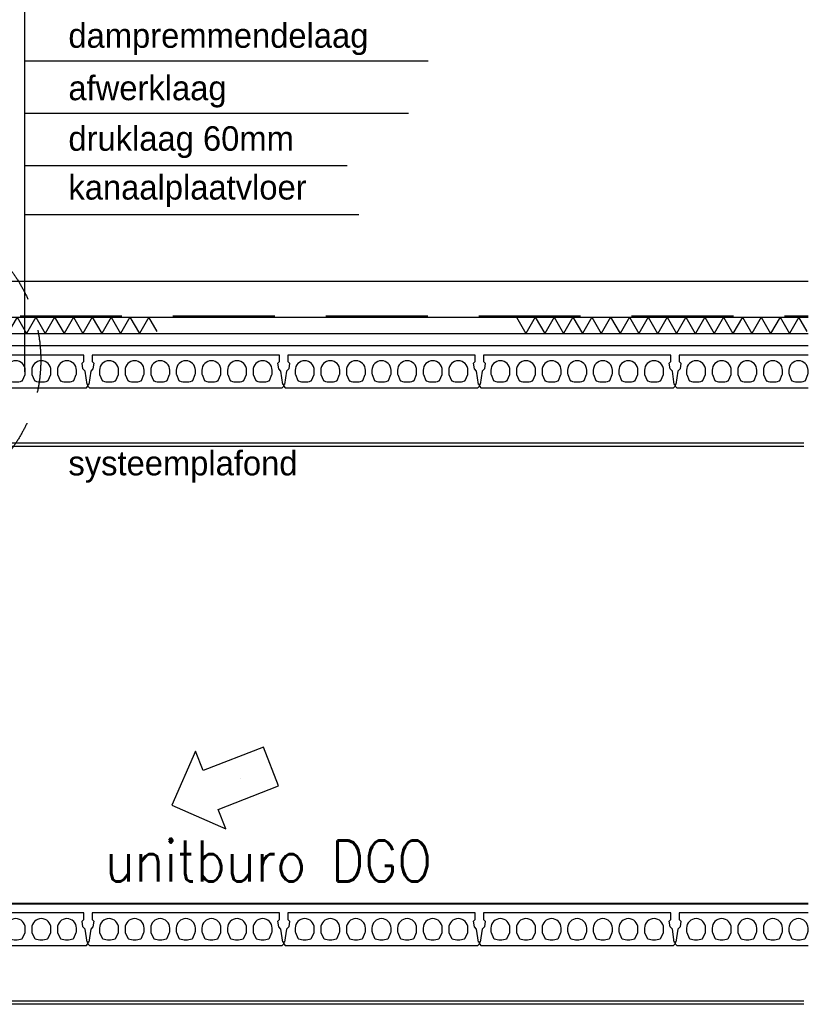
# Model space of a CAD drawing. Extents: x 0 to 140000, y 0 to 84100.
# Tile 36 of 105: x 14455 to 19291, y 28387 to 34423. Entities that reach past the tile are written whole.
import ezdxf
from ezdxf.enums import TextEntityAlignment as Align

# ---------------------------------------------------------------- set-up
doc = ezdxf.new("R2010")
doc.units = 0
doc.header["$LTSCALE"] = 100
doc.header["$MEASUREMENT"] = 0
doc.linetypes.add('B0701', pattern=[9.375, 6.25, -3.125])
doc.linetypes.add('TEGELS', pattern=[4, 2, -2])
doc.layers.get('0').update_dxf_attribs({"linetype": 'CONTINUOUS'})
for name, color, linetype in [('AA23----_VLOEREN', 1, 'CONTINUOUS'), ('AL$0A---_WIJZIGINGEN', 2, 'CONTINUOUS'), ('AL$1A---_ALGEMEEN', 1, 'CONTINUOUS'), ('AL$8A---_HULPLIJNEN', 1, 'CONTINUOUS'), ('AL23----_VLOEREN', 7, 'CONTINUOUS'), ('AL43----_VLOERAFW', 1, 'CONTINUOUS'), ('AL45----_PLAFONDAFW', 7, 'CONTINUOUS'), ('AL47----_DAKAFW', 1, 'CONTINUOUS'), ('AT$0A---_WIJZIGINGEN', 7, 'CONTINUOUS'), ('AT$1A---_ALGEMEEN', 7, 'CONTINUOUS'), ('RNR-NM', 2, 'CONTINUOUS')]:
    doc.layers.add(name, color=color, linetype=linetype)
doc.styles.add('02_100', font='B-GBP.shx', dxfattribs={"height": 250})
doc.styles.add('03_AT', font='B-GBP')
doc.styles.add('BD_25-100-ROMANS', font='ROMANS', dxfattribs={"width": 0.9, "height": 250})

# ---------------------------------------------------------------- blocks, each defined once
blk = doc.blocks.new('N110200A_8790002')
blk.add_lwpolyline([(590, 0), (600, 10), (600, 20), (595, 20), (583.485281, 100.60303), (569.343146, 114.745166), (564.393398, 149.393398), (575, 160), (575, 200), (-575, 200), (-575, 160), (-564.393398, 149.393398), (-569.343146, 114.745166), (-583.485281, 100.60303), (-595, 20), (-600, 20), (-600, 10), (-590, 0)], close=True)
for points in [[(-529.5, 106.5), (-529.5, 86.873683, 0.099699), (-528.330573, 81.0672), (-513.225136, 45.08727, 0.216278), (-508.981623, 41.155233, 0.162058), (-433.018377, 41.155233, 0.216278), (-428.774864, 45.08727), (-413.669427, 81.0672, 0.099699), (-412.5, 86.873683), (-412.5, 106.5, 1)], [(-372.5, 106.5), (-372.5, 86.873683, 0.099699), (-371.330573, 81.0672), (-356.225136, 45.08727, 0.216278), (-351.981623, 41.155233, 0.162058), (-276.018377, 41.155233, 0.216278), (-271.774864, 45.08727), (-256.669427, 81.0672, 0.099699), (-255.5, 86.873683), (-255.5, 106.5, 1)], [(-215.5, 106.5), (-215.5, 86.873683, 0.099699), (-214.330573, 81.0672), (-199.225136, 45.08727, 0.216278), (-194.981623, 41.155233, 0.162058), (-119.018377, 41.155233, 0.216278), (-114.774864, 45.08727), (-99.669427, 81.0672, 0.099699), (-98.5, 86.873683), (-98.5, 106.5, 1)], [(-58.5, 106.5), (-58.5, 86.873683, 0.099699), (-57.330573, 81.0672), (-42.225136, 45.08727, 0.216278), (-37.981623, 41.155233, 0.162058), (37.981623, 41.155233, 0.216278), (42.225136, 45.08727), (57.330573, 81.0672, 0.099699), (58.5, 86.873683), (58.5, 106.5, 1)], [(98.5, 106.5), (98.5, 86.873683, 0.099699), (99.669427, 81.0672), (114.774864, 45.08727, 0.216278), (119.018377, 41.155233, 0.162058), (194.981623, 41.155233, 0.216278), (199.225136, 45.08727), (214.330573, 81.0672, 0.099699), (215.5, 86.873683), (215.5, 106.5, 1)], [(255.5, 106.5), (255.5, 86.873683, 0.099699), (256.669427, 81.0672), (271.774864, 45.08727, 0.216278), (276.018377, 41.155233, 0.162058), (351.981623, 41.155233, 0.216278), (356.225136, 45.08727), (371.330573, 81.0672, 0.099699), (372.5, 86.873683), (372.5, 106.5, 1)], [(412.5, 106.5), (412.5, 86.873683, 0.099699), (413.669427, 81.0672), (428.774864, 45.08727, 0.216278), (433.018377, 41.155233, 0.162058), (508.981623, 41.155233, 0.216278), (513.225136, 45.08727), (528.330573, 81.0672, 0.099699), (529.5, 86.873683), (529.5, 106.5, 1)]]:
    blk.add_lwpolyline(points, format="xyb", close=True)
blk = doc.blocks.new('ARC8100')
at = {"color": 0}
for q in [(-57.7, -50), (57.7, -50)]:
    blk.add_line((0, 50), q, dxfattribs=at)
blk = doc.blocks.new('AS00S005')
at = {"layer": 'AL$0A---_WIJZIGINGEN'}
blk.add_lwpolyline([(0, 0), (-5.12, -5.12), (-5.12, -2.56), (-13.06, -2.56), (-13.06, 2.56), (-5.12, 2.56), (-5.12, 5.12)], close=True, dxfattribs=at)
at = {"layer": 'AT$0A---_WIJZIGINGEN', "color": 3, "style": '03_AT'}
blk.add_attdef('NUMMER', text='', height=3.5, dxfattribs=at).set_placement((-8.98, -0.06), align=Align.MIDDLE)

msp = doc.modelspace()

# ---------------------------------------------------------------- linework, layer by layer
for points in [[(19290, 32366.7), (18498.6, 32366.7), (18498.6, 32326.7), (18509.2, 32316.1), (18504.3, 32281.4), (18490.1, 32267.3), (18478.6, 32186.7), (18473.6, 32186.7), (18473.6, 32176.7), (18483.6, 32166.7), (19290, 32166.7)], [(19290, 28946.7), (18498.6, 28946.7), (18498.6, 28906.7), (18509.2, 28896.1), (18504.3, 28861.4), (18490.1, 28847.3), (18478.6, 28766.7), (18473.6, 28766.7), (18473.6, 28756.7), (18483.6, 28746.7), (19290, 28746.7)]]:
    msp.add_lwpolyline(points)
for points in [[(18544.1, 32273.2), (18544.1, 32253.5, 0.099699), (18545.3, 32247.7), (18560.4, 32211.8, 0.216278), (18564.6, 32207.8, 0.162058), (18640.6, 32207.8, 0.216278), (18644.8, 32211.8), (18659.9, 32247.7, 0.099699), (18661.1, 32253.5), (18661.1, 32273.2, 1)], [(18701.1, 32273.2), (18701.1, 32253.5, 0.099699), (18702.3, 32247.7), (18717.4, 32211.8, 0.216278), (18721.6, 32207.8, 0.162058), (18797.6, 32207.8, 0.216278), (18801.8, 32211.8), (18816.9, 32247.7, 0.099699), (18818.1, 32253.5), (18818.1, 32273.2, 1)], [(18858.1, 32273.2), (18858.1, 32253.5, 0.099699), (18859.3, 32247.7), (18874.4, 32211.8, 0.216278), (18878.6, 32207.8, 0.162058), (18954.6, 32207.8, 0.216278), (18958.8, 32211.8), (18973.9, 32247.7, 0.099699), (18975.1, 32253.5), (18975.1, 32273.2, 1)], [(19015.1, 32273.2), (19015.1, 32253.5, 0.099699), (19016.3, 32247.7), (19031.4, 32211.8, 0.216278), (19035.6, 32207.8, 0.162058), (19111.6, 32207.8, 0.216278), (19115.8, 32211.8), (19130.9, 32247.7, 0.099699), (19132.1, 32253.5), (19132.1, 32273.2, 1)], [(19172.1, 32273.2), (19172.1, 32253.5, 0.099699), (19173.3, 32247.7), (19188.4, 32211.8, 0.216278), (19192.6, 32207.8, 0.162058), (19268.6, 32207.8, 0.216278), (19272.8, 32211.8), (19287.9, 32247.7, 0.099699), (19289.1, 32253.5), (19289.1, 32273.2, 1)], [(18544.1, 28853.2), (18544.1, 28833.5, 0.099699), (18545.3, 28827.7), (18560.4, 28791.8, 0.216278), (18564.6, 28787.8, 0.162058), (18640.6, 28787.8, 0.216278), (18644.8, 28791.8), (18659.9, 28827.7, 0.099699), (18661.1, 28833.5), (18661.1, 28853.2, 1)], [(18701.1, 28853.2), (18701.1, 28833.5, 0.099699), (18702.3, 28827.7), (18717.4, 28791.8, 0.216278), (18721.6, 28787.8, 0.162058), (18797.6, 28787.8, 0.216278), (18801.8, 28791.8), (18816.9, 28827.7, 0.099699), (18818.1, 28833.5), (18818.1, 28853.2, 1)], [(18858.1, 28853.2), (18858.1, 28833.5, 0.099699), (18859.3, 28827.7), (18874.4, 28791.8, 0.216278), (18878.6, 28787.8, 0.162058), (18954.6, 28787.8, 0.216278), (18958.8, 28791.8), (18973.9, 28827.7, 0.099699), (18975.1, 28833.5), (18975.1, 28853.2, 1)], [(19015.1, 28853.2), (19015.1, 28833.5, 0.099699), (19016.3, 28827.7), (19031.4, 28791.8, 0.216278), (19035.6, 28787.8, 0.162058), (19111.6, 28787.8, 0.216278), (19115.8, 28791.8), (19130.9, 28827.7, 0.099699), (19132.1, 28833.5), (19132.1, 28853.2, 1)], [(19172.1, 28853.2), (19172.1, 28833.5, 0.099699), (19173.3, 28827.7), (19188.4, 28791.8, 0.216278), (19192.6, 28787.8, 0.162058), (19268.6, 28787.8, 0.216278), (19272.8, 28791.8), (19287.9, 28827.7, 0.099699), (19289.1, 28833.5), (19289.1, 28853.2, 1)]]:
    msp.add_lwpolyline(points, format="xyb", close=True)
at = {"layer": 'AA23----_VLOEREN'}
for p, q in [((15246.7, 32599.9), (15188.9, 32499.9)), ((15297.6, 32511.6), (15246.7, 32599.9)), ((17501, 32599.8), (17558.7, 32499.8)), ((19233.1, 32599.8), (19175.3, 32499.8)), ((19284, 32511.6), (19233.1, 32599.8))]:
    msp.add_line(p, q, dxfattribs=at)
at = {"layer": 'AL$1A---_ALGEMEEN'}
for p, q in [((14483.7, 34812.1), (14483.7, 32263.2)), ((16960.7, 34169.1), (14483.7, 34169.1)), ((16838.1, 33847.6), (14483.7, 33847.6)), ((16464, 33526.1), (14483.7, 33526.1)), ((16534.2, 33226.8), (14483.7, 33226.8))]:
    msp.add_line(p, q, dxfattribs=at)
at = {"layer": 'AL$1A---_ALGEMEEN', "color": 4, "linetype": 'TEGELS'}
msp.add_circle((13663.6, 32336), 920.5, dxfattribs=at)
at = {"layer": 'AL$8A---_HULPLIJNEN'}
msp.add_line((13270.1, 32818.8), (19290, 32818.8), dxfattribs=at)
at = {"layer": 'AL23----_VLOEREN'}
for p, q in [((13663.6, 32426.4), (19290, 32426.3)), ((13663.6, 29001.7), (19290, 29001.7))]:
    msp.add_line(p, q, dxfattribs=at)
for points in [[(13513.6, 32599.9), (19290.8, 32599.8)], [(13513.6, 32499.9), (19290.8, 32499.8)]]:
    msp.add_lwpolyline(points, dxfattribs=at)
at = {"layer": 'AL43----_VLOERAFW', "color": 1, "linetype": 'CONTINUOUS'}
msp.add_line((13663.6, 29006.7), (19290, 29006.7), dxfattribs=at)
at = {"layer": 'AL45----_PLAFONDAFW'}
for p, q in [((19262.4, 31826.7), (13694.9, 31826.7)), ((19262.4, 31806.7), (13694.9, 31806.7)), ((19262.4, 28406.7), (13694.9, 28406.7)), ((19262.4, 28386.7), (13694.9, 28386.7))]:
    msp.add_line(p, q, dxfattribs=at)
at = {"layer": 'AL47----_DAKAFW', "color": 7, "linetype": 'B0701'}
msp.add_line((13519.6, 32606.9), (19290.7, 32606.3), dxfattribs=at)

# ---------------------------------------------------------------- block references
ref = msp.add_blockref('AS00S005', (15387.7, 29607), dxfattribs=dict(xscale=-50, yscale=50, zscale=50, rotation=21.35895020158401))
ref.add_attrib('NUMMER', 'B', dxfattribs={"layer": 'AT$0A---_WIJZIGINGEN', "color": 3, "height": 3.5, "rotation": 21.35895, "style": '03_AT'}).set_placement((15807.2, 29767.6), align=Align.MIDDLE)
at = {"layer": 'AA23----_VLOEREN', "rotation": 359.9993766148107}
for p in [(14438.4, 32549.9), (14553.8, 32549.9), (14669.3, 32549.9), (14784.8, 32549.9), (14900.2, 32549.9), (15015.7, 32549.9), (15131.2, 32549.9), (17616.5, 32549.8), (17731.9, 32549.8), (17847.4, 32549.8), (17962.9, 32549.8), (18078.4, 32549.8), (18193.8, 32549.8), (18309.3, 32549.8), (18424.8, 32549.8), (18540.2, 32549.8), (18655.7, 32549.8), (18771.2, 32549.8), (18886.6, 32549.8), (19002.1, 32549.8), (19117.6, 32549.8)]:
    msp.add_blockref('ARC8100', p, dxfattribs=at)
at = {"layer": 'AL23----_VLOEREN'}
for p in [(14273.6, 32166.7), (15473.6, 32166.7), (16673.6, 32166.7), (17873.6, 32166.7), (14273.6, 28746.7), (15473.6, 28746.7), (16673.6, 28746.7), (17873.6, 28746.7)]:
    msp.add_blockref('N110200A_8790002', p, dxfattribs=at)

# ---------------------------------------------------------------- texts
at = {"layer": 'AT$1A---_ALGEMEEN', "color": 2, "style": '02_100'}
for s, p in [('dampremmendelaag', (14753.6, 34250.6)), ('afwerklaag', (14753.6, 33929.1)), ('druklaag 60mm', (14753.6, 33619.5)), ('kanaalplaatvloer', (14753.6, 33320.1)), ('systeemplafond', (14753.6, 31629.2))]:
    msp.add_text(s, height=150, dxfattribs=at).set_placement(p)
at = {"layer": 'RNR-NM', "style": 'BD_25-100-ROMANS', "width": 0.9}
msp.add_text('unitburo DGO', height=250, dxfattribs=at).set_placement((15979.8, 29271.3), align=Align.MIDDLE)

doc.saveas('drawing.dxf')
